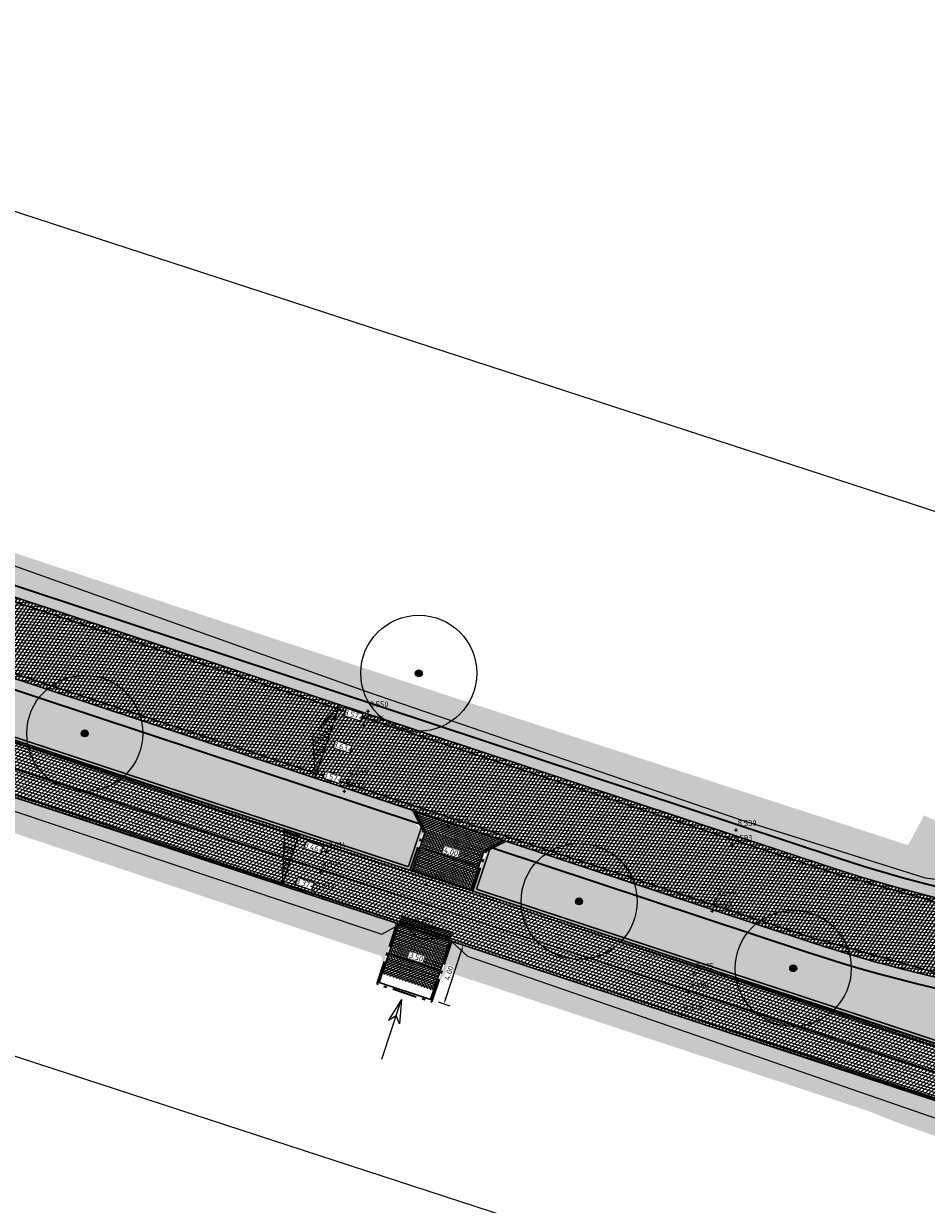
# Model space of a CAD drawing. Header units: metres. Extents: x 157685 to 160831, y 403691 to 406312.
# Tile 37 of 134: x 159089 to 159147, y 404316 to 404393. Entities that reach past the tile are written whole.
import ezdxf

# ---------------------------------------------------------------- set-up
doc = ezdxf.new("R2010")
doc.units = ezdxf.units.M
doc.header["$PDMODE"] = 35
for name, pattern in [('VH-OPSLUITBAND_120X250', [26, 16, -4, 2, -4]), ('VW-1-3_STREEP', [4, 1, -3]), ('VW-30-270_STREEP', [3, 0.3, -2.7])]:
    doc.linetypes.add(name, pattern=pattern)
doc.layers.get('Defpoints').update_dxf_attribs({"color": 171})
for name, color, linetype, lineweight in [('B-WE-GR-BOOM-S (ingemeten)', 90, 'Continuous', 25), ('B-WE-OG-HOOGTEPUNT-S', 7, 'Continuous', 25), ('B-WE-OG-HOOGTEPUNT-T18', 10, 'Continuous', 18), ('B-WE-OG-TOPOGRAFIE_INRIT-G', 10, 'Continuous', 18), ('N-WE-GR-DOORWORTELBARE RUIMTE-G', 80, 'Continuous', 35), ('N-WE-GR-GRAS-A', 62, 'Continuous', 18), ('N-WE-GW-HOOGTE_AFWERKHOOGTE-T25', 7, 'Continuous', 25), ('N-WE-VH-GESLOTENVERHARDING_ASFALT-A-200', 253, 'Continuous', 18), ('N-WE-VH-HALFVERHARDING_GESTABILISEERD GRAS-A-200', 190, 'Continuous', 18), ('N-WE-VH-HALFVERHARDING_GRASBETONSTEEN-G', 7, 'Continuous', 35), ('N-WE-VH-KANTOPSLUITING_OPSLUITBAND_120X250-G', 4, 'VH-OPSLUITBAND_120X250', 35), ('N-WE-VH-KANTVERHARDING-G', 7, 'Continuous', 30), ('N-WE-VH-M', 7, 'Continuous', 18), ('N-WE-VH-OPENVERHARDING_BETONSTRAATSTEEN-A-200', 252, 'Continuous', 18), ('N-WE-VH-VERHARDING_ASFALT-A', 252, 'Continuous', 18), ('N-WE-VW-MARKERING_LANGS_STREEP_13_010-G', 7, 'VW-1-3_STREEP', 13), ('N-WE-VW-MARKERING_LANGS_STREEP_30270_010-G', 7, 'VW-30-270_STREEP', 13), ('N-WE-VW-MARKERING_LANGS_STREEP_DOORGETROKKEN_010-G', 7, 'Continuous', 13)]:
    doc.layers.add(name, color=color, linetype=linetype, lineweight=lineweight)
doc.layers.add('Iv-a-afwateringsprofiel', color=5, linetype='Continuous')
doc.styles.add('NLCS-ISO', font='NLCS-ISO.TTF')
doc.styles.add('NLCS-ISO-M200-T18', font='NLCS-ISO.TTF', dxfattribs={"height": 0.36})
doc.dimstyles.new('NLCS-M200-T18-PIJL_L2_H2', dxfattribs={"dimscale": 0.2, "dimtxt": 0.36, "dimasz": 1.8, "dimexe": 2, "dimexo": 2, "dimgap": 0.7, "dimtad": 1, "dimzin": 0, "dimdsep": 46, "dimtxsty": 'NLCS-ISO-M200-T18', "dimcen": 0, "dimdle": 2, "dimclrd": 256, "dimclre": 256, "dimclrt": 256, "dimazin": 0, "dimtfac": 1, "dimtofl": 0, "dimtmove": 0, "dimatfit": 3, "dimfxl": 2, "dimfxlon": 1, "dimtfill": 1, "dimtfillclr": 256, "dimtolj": 1, "dimtzin": 0, "dimlwd": -1, "dimlwe": -1, "dimarcsym": 0})
pattern_1 = [(0, (0, 0), (1, 1), [0.12, -0.8]), (45, (0.4, 0.2), (-0.1131370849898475, 1.866761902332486), [0.12, -0.8]), (29.99999999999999, (0.08, 0.12), (0.2274613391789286, 1.286025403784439), [0.12, -0.8]), (15, (0.32, 0.48), (0.3856270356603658, 0.7244941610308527), [0.12, -0.8]), (135, (0.16, 2), (-0.02828427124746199, -0.6505382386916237), [0.12, -0.8]), (150, (1.2, 0.4), (0.2156921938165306, -0.5864101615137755), [0.12, -0.8]), (165, (0.24, 0.04), (0.1434520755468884, -0.7010146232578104), [0.12, -0.8]), (85, (0.4, 0.4), (-0.872677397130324, 1.040016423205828), [0.12, -0.8]), (99.99999999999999, (0, 0), (-1.112117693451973, 0.7787131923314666), [0.12, -0.7999999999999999])]
pattern_2 = [(0, (0, 0), (0.1875, 0.1875), [0.1875, -0.1875]), (90, (0.09375, 0.09375), (-0.1875, 0.1875), [0.1875, -0.1875])]

# ---------------------------------------------------------------- blocks, each defined once
blk = doc.blocks.new('inrit')
at = {"linetype": 'Continuous'}
for p, q in [((0, 0), (4.063885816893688, -4.547473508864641e-13)), ((4.063885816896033, 8.682832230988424e-11), (2.532355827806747, 0.380481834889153)), ((2.532355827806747, 0.380481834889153), (2.971105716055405, 6.652101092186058e-11)), ((4.063885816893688, -4.547473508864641e-13), (2.532355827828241, -0.3804818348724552)), ((2.532355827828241, -0.3804818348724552), (2.971105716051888, -6.438938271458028e-11))]:
    blk.add_line(p, q, dxfattribs=at)
blk = doc.blocks.new('*D757')
at = {"layer": 'Defpoints', "color": 0, "transparency": 16777216}
for p in [(159114.1243086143, 404339.5478071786), (159117.9184012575, 404338.2809415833), (159117.9213417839, 404338.2898170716)]:
    blk.add_point(p, dxfattribs=at)
at = {"layer": 'N-WE-VH-M', "transparency": 16777216}
for p, q in [((159114.1213680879, 404339.5389316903), (159113.9955690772, 404339.1592283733)), ((159114.4631010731, 404339.4257125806), (159117.5766682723, 404338.3941606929)), ((159117.9184012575, 404338.2809415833), (159117.7926022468, 404337.9012382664))]:
    blk.add_line(p, q, dxfattribs=at)
for points in [[(159114.4819709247, 404339.4826680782), (159114.4442312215, 404339.3687570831), (159114.1213680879, 404339.5389316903)], [(159117.5955381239, 404338.4511161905), (159117.5577984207, 404338.3372051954), (159117.9184012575, 404338.2809415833)]]:
    blk.add_solid(points, dxfattribs=at)
at = {"layer": 'N-WE-VH-M', "transparency": 16777216, "insert": (159116.1205238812, 404339.2136992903), "char_height": 0.36, "attachment_point": 5, "rotation": 341.6695173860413, "style": 'NLCS-ISO-M200-T18', "bg_fill": 3, "box_fill_scale": 1.1, "bg_fill_color": 256, "bg_fill_true_color": 13158600, "bg_fill_transparency": 0}
blk.add_mtext('\\A1;4.00', dxfattribs=at)
blk = doc.blocks.new('*D758')
at = {"layer": 'Defpoints', "color": 0, "transparency": 16777216}
for p in [(159112.1038358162, 404332.6544284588), (159115.4262398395, 404331.5536871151), (159115.4262398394, 404331.5536871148)]:
    blk.add_point(p, dxfattribs=at)
at = {"layer": 'N-WE-VH-M', "transparency": 16777216}
for p, q in [((159112.1038358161, 404332.6544284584), (159111.9780368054, 404332.2747251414)), ((159112.4455688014, 404332.5412093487), (159115.0845068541, 404331.6669062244)), ((159115.4262398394, 404331.5536871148), (159115.3004408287, 404331.1739837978))]:
    blk.add_line(p, q, dxfattribs=at)
for points in [[(159112.464438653, 404332.5981648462), (159112.4266989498, 404332.4842538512), (159112.1038358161, 404332.6544284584)], [(159115.1033767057, 404331.723861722), (159115.0656370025, 404331.6099507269), (159115.4262398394, 404331.5536871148)]]:
    blk.add_solid(points, dxfattribs=at)
at = {"layer": 'N-WE-VH-M', "transparency": 16777216, "insert": (159113.8656770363, 404332.4078204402), "char_height": 0.36, "attachment_point": 5, "rotation": 341.6695173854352, "style": 'NLCS-ISO-M200-T18', "bg_fill": 3, "box_fill_scale": 1.1, "bg_fill_color": 256, "bg_fill_true_color": 13158600, "bg_fill_transparency": 0}
blk.add_mtext('\\A1;3.50', dxfattribs=at)
blk = doc.blocks.new('*D759')
at = {"layer": 'Defpoints', "color": 0, "transparency": 16777216}
for p in [(159116.0538949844, 404333.4587906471), (159116.9105797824, 404333.1765473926), (159114.8022358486, 404329.6596658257)]:
    blk.add_point(p, dxfattribs=at)
at = {"layer": 'N-WE-VH-M', "transparency": 16777216}
for p, q in [((159116.5306673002, 404333.3017133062), (159117.2904922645, 404333.051381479)), ((159115.7715699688, 404329.7193438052), (159116.7979304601, 404332.8346261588)), ((159115.2790081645, 404329.5025884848), (159116.0388331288, 404329.2522566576))]:
    blk.add_line(p, q, dxfattribs=at)
for points in [[(159116.7409435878, 404332.8534010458), (159116.8549173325, 404332.8158512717), (159116.9105797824, 404333.1765473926)], [(159115.7145830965, 404329.7381186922), (159115.8285568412, 404329.7005689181), (159115.6589206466, 404329.3774225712)]]:
    blk.add_solid(points, dxfattribs=at)
at = {"layer": 'N-WE-VH-M', "transparency": 16777216, "insert": (159115.9808202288, 404331.3771177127), "char_height": 0.36, "attachment_point": 5, "rotation": 71.76502299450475, "style": 'NLCS-ISO-M200-T18', "bg_fill": 3, "box_fill_scale": 1.1, "bg_fill_color": 256, "bg_fill_true_color": 13158600, "bg_fill_transparency": 0}
blk.add_mtext('\\A1;4.00', dxfattribs=at)
blk = doc.blocks.new('SGR-BOOM_01')
at = {"ltscale": 0.1}
h = blk.add_hatch(color=256, dxfattribs=at)
edge = h.paths.add_edge_path()
edge.add_arc((7.366995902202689e-12, -5.115907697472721e-12), 0.15, 0, 360)
for centre, radius in [((0, 0), 2.5), ((7.366995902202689e-12, -5.115907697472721e-12), 0.04499999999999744)]:
    blk.add_circle(centre, radius)
blk.add_circle((7.366995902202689e-12, -5.115907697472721e-12), 0.15, dxfattribs=at)
blk = doc.blocks.new('SOG-HOOGTEPUNT-SO')
for p, q in [((-0.5, 0), (0.5, 0)), ((0, 0.5), (0, -0.5))]:
    blk.add_line(p, q)
blk = doc.blocks.new('*U873')
h = blk.add_hatch()
h.set_pattern_fill('AMO-BODEM_LEEM', color=256, scale=0.1, angle=135, pattern_type=2)
h.set_pattern_definition([(270, (0.4999999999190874, -1.52950818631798), (0.25, -5.551115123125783e-17), [])])
h.paths.add_polyline_path([(3.499999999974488, 0), (3.499999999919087, 1), (0, 0)])
blk.add_lwpolyline([(3.499999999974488, 0), (3.499999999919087, 1), (0, 0)], close=True)
blk = doc.blocks.new('*U874')
h = blk.add_hatch()
h.set_pattern_fill('AMO-BODEM_LEEM', color=256, scale=0.1, angle=135, pattern_type=2)
h.set_pattern_definition([(270, (-0.4999999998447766, -0.5295081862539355), (0.25, -5.551115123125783e-17), [])])
h.paths.add_polyline_path([(2.500000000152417, 0), (2.500000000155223, 1.000000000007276), (0, 0)])
h = blk.add_hatch()
h.set_pattern_fill('AMO-BODEM_LEEM', color=256, scale=0.1, angle=135, pattern_type=2)
h.set_pattern_definition([(270, (-1.499999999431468, -0.5295081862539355), (0.25, -5.551115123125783e-17), [])])
h.paths.add_polyline_path([(2.500000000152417, 0), (2.500000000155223, 1.000000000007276), (5.000000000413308, 0)])
for points in [[(2.500000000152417, 0), (2.500000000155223, 1.000000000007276), (0, 0)], [(2.500000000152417, 0), (2.500000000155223, 1.000000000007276), (5.000000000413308, 0)]]:
    blk.add_lwpolyline(points, close=True)

msp = doc.modelspace()

# ---------------------------------------------------------------- hatches: boundary and pattern name
at = {"layer": 'N-WE-GR-GRAS-A'}
h = msp.add_hatch(dxfattribs=at)
h.set_pattern_fill('AGR-GRAS_01-SO', color=256, scale=0.04, pattern_type=2)
h.set_pattern_definition(pattern_1)
edge = h.paths.add_edge_path()
edge.add_line((159486.0976987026, 404559.6040639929), (159489.2879344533, 404563.5953185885))
edge.add_line((159489.2879344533, 404563.5953185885), (159488.9579796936, 404566.7480068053))
edge.add_line((159488.9579796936, 404566.7480068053), (159488.4316255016, 404567.1687251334))
edge.add_line((159488.4316255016, 404567.1687251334), (159486.506, 404565.401))
edge.add_line((159486.506, 404565.401), (159484.934, 404563.096))
edge.add_line((159484.934, 404563.096), (159477.0752872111, 404553.2238677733))
edge.add_line((159477.0752872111, 404553.2238677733), (159455.8254069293, 404526.9358052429))
edge.add_line((159455.8254069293, 404526.9358052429), (159443.0590710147, 404512.0078888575))
edge.add_line((159443.0590710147, 404512.0078888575), (159433.7619803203, 404501.2826950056))
edge.add_line((159433.7619803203, 404501.2826950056), (159415.769490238, 404480.9739000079))
edge.add_line((159415.769490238, 404480.9739000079), (159403.496098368, 404467.6952198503))
edge.add_line((159403.496098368, 404467.6952198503), (159387.0426817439, 404450.2758926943))
edge.add_line((159387.0426817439, 404450.2758926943), (159373.7839626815, 404436.1209388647))
edge.add_line((159373.7839626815, 404436.1209388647), (159366.0961455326, 404428.1314440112))
edge.add_line((159366.0961455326, 404428.1314440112), (159359.25, 404421.795))
edge.add_line((159359.25, 404421.795), (159355.8008949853, 404419.1669526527))
edge.add_line((159355.8008949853, 404419.1669526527), (159352.68, 404417.098))
edge.add_line((159352.68, 404417.098), (159350.868, 404416.587))
edge.add_line((159350.868, 404416.587), (159349.917, 404416.656))
edge.add_line((159349.917, 404416.656), (159349.766, 404416.8245))
edge.add_line((159349.766, 404416.8245), (159349.405, 404417.398))
edge.add_line((159349.405, 404417.398), (159349.351, 404417.881))
edge.add_line((159349.351, 404417.881), (159343.21, 404414.61))
edge.add_line((159343.21, 404414.61), (159337.3, 404408.5))
edge.add_line((159337.3, 404408.5), (159326.4217340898, 404403.2471475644))
edge.add_line((159326.4217340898, 404403.2471475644), (159327.0184105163, 404402.0111895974))
edge.add_line((159327.0184105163, 404402.0111895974), (159324.4451240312, 404400.736043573))
edge.add_line((159324.4451240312, 404400.736043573), (159308.778, 404392.9815))
edge.add_line((159308.778, 404392.9815), (159290.525443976, 404383.9472802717))
edge.add_line((159290.525443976, 404383.9472802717), (159289.307, 404386.409))
edge.add_line((159289.307, 404386.409), (159284.765, 404383.811))
edge.add_line((159284.765, 404383.811), (159284.817, 404383.72))
edge.add_line((159284.817, 404383.72), (159285.9187846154, 404381.7928769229))
edge.add_line((159285.9187846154, 404381.7928769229), (159276.665, 404376.505))
edge.add_line((159276.665, 404376.505), (159275.513, 404378.52))
edge.add_line((159275.513, 404378.52), (159271.19, 404376.593))
edge.add_line((159271.19, 404376.593), (159272.941, 404374.175))
edge.add_line((159272.941, 404374.175), (159260.5997271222, 404367.2220883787))
edge.add_line((159260.5997271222, 404367.2220883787), (159251.1625291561, 404362.4409326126))
edge.add_line((159251.1625291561, 404362.4409326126), (159239.7911829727, 404356.9159978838))
edge.add_line((159239.7911829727, 404356.9159978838), (159232.3698555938, 404353.3396434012))
edge.add_line((159232.3698555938, 404353.3396434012), (159227.509698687, 404351.5886457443))
edge.add_line((159227.509698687, 404351.5886457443), (159220.223457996, 404348.9635884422))
edge.add_line((159220.223457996, 404348.9635884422), (159211.6693482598, 404345.8817484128))
edge.add_line((159211.6693482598, 404345.8817484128), (159209.3216520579, 404345.161543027))
edge.add_line((159209.3216520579, 404345.161543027), (159195.7787390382, 404341.2122880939))
edge.add_line((159195.7787390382, 404341.2122880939), (159186.7421899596, 404338.5771359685))
edge.add_line((159186.7421899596, 404338.5771359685), (159182.246, 404337.266))
edge.add_line((159182.246, 404337.266), (159176.4847919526, 404336.5116529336))
edge.add_line((159176.4847919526, 404336.5116529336), (159172.885968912, 404336.2487860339))
edge.add_line((159172.885968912, 404336.2487860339), (159167.72128602, 404336.1477853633))
edge.add_line((159167.72128602, 404336.1477853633), (159163.337809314, 404336.316808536))
edge.add_line((159163.337809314, 404336.316808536), (159160.8929747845, 404336.5131392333))
edge.add_line((159160.8929747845, 404336.5131392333), (159157.8820081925, 404336.8562838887))
edge.add_line((159157.8820081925, 404336.8562838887), (159154.55592463, 404337.3670281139))
edge.add_line((159154.55592463, 404337.3670281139), (159150.716, 404338.132))
edge.add_line((159150.716, 404338.132), (159150.967, 404339.634))
edge.add_line((159150.967, 404339.634), (159146.675, 404341.561))
edge.add_line((159146.675, 404341.561), (159145.643, 404339.641))
edge.add_line((159145.643, 404339.641), (159135.0451162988, 404343.0806025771))
edge.add_line((159135.0451162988, 404343.0806025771), (159121.0189521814, 404347.6328727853))
edge.add_line((159121.0189521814, 404347.6328727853), (159104.6198743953, 404353.0088633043))
edge.add_line((159104.6198743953, 404353.0088633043), (159078.836026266, 404361.5388528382))
edge.add_line((159078.836026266, 404361.5388528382), (159065.386, 404366.027))
edge.add_line((159065.386, 404366.027), (159066.2831298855, 404368.1900888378))
edge.add_line((159066.2831298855, 404368.1900888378), (159061.0873276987, 404370.0665498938))
edge.add_line((159061.0873276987, 404370.0665498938), (159060.435, 404368.22))
edge.add_line((159060.435, 404368.22), (159052.8473989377, 404370.6478335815))
edge.add_line((159052.8473989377, 404370.6478335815), (159037.53, 404375.549))
edge.add_line((159037.53, 404375.549), (159036.7704979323, 404377.299659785))
edge.add_line((159036.7704979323, 404377.299659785), (159035.8942451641, 404374.6548370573))
edge.add_line((159035.8942451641, 404374.6548370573), (159036.4970810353, 404373.4546410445))
edge.add_line((159036.4970810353, 404373.4546410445), (159141.1647930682, 404338.77731789))
edge.add_arc((159168.4631783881, 404421.1729376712), 86.80000000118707, 251.6695173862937, 286.9570299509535)
edge.add_line((159193.7787823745, 404338.1466755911), (159205.379032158, 404341.6837170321))
edge.add_arc((159133.3987203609, 404577.753780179), 246.8000000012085, 286.9570299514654, 297.1231289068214)
edge.add_line((159245.9158836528, 404358.0946625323), (159333.6997134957, 404403.0606426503))
edge.add_arc((159259.9344095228, 404547.0673089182), 161.7999999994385, 297.1231289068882, 316.7431859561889)
edge.add_line((159377.7716470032, 404436.1906862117), (159378.8752580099, 404437.3635797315))
edge.add_line((159378.8752580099, 404437.3635797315), (159378.9480869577, 404437.2950527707))
edge.add_line((159378.9480869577, 404437.2950527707), (159393.8634797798, 404453.1468044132))
edge.add_arc((158121.6145912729, 405650.2442840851), 1746.900000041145, 316.7431859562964, 319.8907262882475)
edge.add_line((159457.6736446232, 404524.8084502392), (159457.5971629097, 404524.8728749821))
edge.add_arc((158121.6145911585, 405650.244284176), 1746.80000018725, 319.8907262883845, 321.3644282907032)
h = msp.add_hatch(dxfattribs=at)
h.set_pattern_fill('AGR-GRAS_01-SO', color=256, scale=0.04, pattern_type=2)
h.set_pattern_definition(pattern_1)
h.paths.add_polyline_path([(159113.5406151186, 404341.1873422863), (159057.5844279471, 404359.7261136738), (159056.9537869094, 404358.9345792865), (159056.260907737, 404356.8432391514), (159113.4821550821, 404337.9911349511), (159114.1434509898, 404339.9871462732), (159114.3063673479, 404340.6080313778)])
h = msp.add_hatch(dxfattribs=at)
h.set_pattern_fill('AGR-GRAS_01-SO', color=256, scale=0.04, pattern_type=2)
h.set_pattern_definition(pattern_1)
h.paths.add_polyline_path([(159111.7363172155, 404331.9266959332), (159112.6188578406, 404334.5904975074), (159055.0461909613, 404353.5583803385), (159054.4330822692, 404351.7078140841), (159054.5023372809, 404351.6191237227), (159057.325732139, 404350.67219566), (159068.9403379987, 404346.7768155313), (159082.3637812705, 404342.2747760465), (159101.1383295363, 404335.9780490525), (159111.607, 404332.467)])
h = msp.add_hatch(dxfattribs=at)
h.set_pattern_fill('AGR-GRAS_01-SO', color=256, scale=0.04, pattern_type=2)
h.set_pattern_definition(pattern_1)
edge = h.paths.add_edge_path()
edge.add_arc((159168.4631783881, 404421.172937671), 93.20000000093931, 251.6695173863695, 274.9419572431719)
edge.add_line((159176.4920336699, 404328.3194106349), (159177.4842059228, 404328.0925381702))
edge.add_line((159177.4842059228, 404328.0925381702), (159177.6073854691, 404327.4387044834))
edge.add_line((159177.6073854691, 404327.4387044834), (159177.985208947, 404324.5573084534))
edge.add_arc((159166.7498879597, 404379.9289398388), 56.49999999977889, 251.7650229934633, 281.4700244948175, ccw=False)
edge.add_line((159149.0702026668, 404326.2663017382), (159117.5092329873, 404336.6643744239))
edge.add_line((159117.5092329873, 404336.6643744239), (159118.1683061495, 404338.6536767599))
edge.add_line((159118.1683061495, 404338.6536767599), (159118.6097558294, 404339.3501838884))
edge.add_line((159118.6097558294, 404339.3501838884), (159119.1404115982, 404339.3320810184))
edge.add_line((159119.1404115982, 404339.3320810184), (159139.1520088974, 404332.7020648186))
h = msp.add_hatch(dxfattribs=at)
h.set_pattern_fill('AGR-GRAS_01-SO', color=256, scale=0.04, pattern_type=2)
h.set_pattern_definition(pattern_1)
edge = h.paths.add_edge_path()
edge.add_line((159116.1710444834, 404333.4201945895), (159115.3123243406, 404330.8282911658))
edge.add_line((159115.3123243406, 404330.8282911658), (159115.871, 404331.442))
edge.add_line((159115.871, 404331.442), (159131.9410017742, 404326.1288844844))
edge.add_line((159131.9410017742, 404326.1288844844), (159143.0530000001, 404322.455))
edge.add_line((159143.0530000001, 404322.455), (159145.3699170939, 404321.54740499))
edge.add_line((159145.3699170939, 404321.54740499), (159147.4382962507, 404320.8230825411))
edge.add_line((159147.4382962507, 404320.8230825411), (159150.1110115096, 404320.0023643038))
edge.add_line((159150.1110115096, 404320.0023643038), (159152.6150377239, 404319.34714764))
edge.add_line((159152.6150377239, 404319.34714764), (159155.172009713, 404318.7879266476))
edge.add_line((159155.172009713, 404318.7879266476), (159158.1948957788, 404318.2660355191))
edge.add_line((159158.1948957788, 404318.2660355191), (159160.8330108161, 404317.9311075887))
edge.add_line((159160.8330108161, 404317.9311075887), (159163.404, 404317.711))
edge.add_line((159163.404, 404317.711), (159165.8413962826, 404317.5985817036))
edge.add_line((159165.8413962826, 404317.5985817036), (159170.0524341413, 404317.6227329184))
edge.add_line((159170.0524341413, 404317.6227329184), (159174.1202506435, 404317.9095025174))
edge.add_line((159174.1202506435, 404317.9095025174), (159177.4609369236, 404318.3409984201))
edge.add_line((159177.4609369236, 404318.3409984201), (159180.523, 404318.895))
edge.add_line((159180.523, 404318.895), (159183.2808163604, 404319.1364369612))
edge.add_line((159183.2808163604, 404319.1364369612), (159181.3065497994, 404321.7215211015))
edge.add_arc((159166.7498879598, 404379.9289398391), 60.00000000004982, 251.7650229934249, 284.040696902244, ccw=False)
edge.add_line((159147.975000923, 404322.9420675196), (159116.1710444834, 404333.4201945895))
at = {"layer": 'N-WE-VH-GESLOTENVERHARDING_ASFALT-A-200', "true_color": 0xcf7363}
h = msp.add_hatch(dxfattribs=at)
h.set_pattern_fill('AVH-ASFALT-SO', color=23, scale=0.2, angle=90, pattern_type=2)
h.set_pattern_definition([(162.0033148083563, (158890.0418720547, 404357.8260220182), (-0.0617923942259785, -0.1902148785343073), []), (222.0033148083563, (158890.0418720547, 404357.8260220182), (0.1338347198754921, -0.1486212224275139), [])])
edge = h.paths.add_edge_path()
edge.add_line((159253.1060315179, 404346.7421801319), (159251.5295873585, 404349.8670519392))
edge.add_line((159251.5295873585, 404349.8670519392), (159247.4561724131, 404347.8120840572))
edge.add_arc((159181.4707240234, 404478.610289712), 146.5000000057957, 287.0872649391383, 296.7701601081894, ccw=False)
edge.add_line((159224.5165077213, 404338.5770418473), (159183.3511629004, 404325.9229432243))
edge.add_arc((159166.7498879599, 404379.9289398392), 56.50000000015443, 251.76502299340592, 287.08726493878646, ccw=False)
edge.add_line((159149.0702026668, 404326.2663017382), (159006.9274350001, 404373.096638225))
edge.add_arc((158977.6699027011, 404284.2920955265), 93.50000000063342, 71.76502299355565, 102.0033148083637)
edge.add_line((158958.224868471, 404375.7477713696), (158896.1344402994, 404362.5462889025))
edge.add_line((158896.1344402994, 404362.5462889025), (158896.0895711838, 404358.9585128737))
edge.add_line((158896.0895711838, 404358.9585128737), (158958.9527574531, 404372.3242968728))
edge.add_arc((158977.6699027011, 404284.2920955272), 89.99999999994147, 71.76502299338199, 102.00331480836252, ccw=False)
edge.add_line((159005.8322332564, 404369.7724040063), (159147.975000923, 404322.9420675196))
edge.add_arc((159166.7498879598, 404379.9289398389), 59.99999999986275, 251.7650229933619, 287.0872649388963)
edge.add_line((159184.3795604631, 404322.5774390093), (159225.5449052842, 404335.2315376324))
edge.add_arc((159181.470724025, 404478.6102897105), 150.0000000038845, 287.0872649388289, 291.9126172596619)
edge.add_arc((159238.5691145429, 404336.6639132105), 3.000000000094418, 26.937080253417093, 111.9126172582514, ccw=False)
edge.add_line((159241.2436281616, 404338.0229484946), (159241.6854861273, 404337.1533940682))
edge.add_line((159241.6854861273, 404337.1533940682), (159243.4758799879, 404338.0448847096))
edge.add_line((159243.4758799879, 404338.0448847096), (159243.2497899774, 404338.4898185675))
edge.add_arc((159245.9243035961, 404339.8488538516), 2.999999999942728, 114.9144922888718, 206.9370802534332, ccw=False)
edge.add_arc((159181.4707239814, 404478.6102897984), 150.0000001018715, 294.9144922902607, 296.7701601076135)
edge.add_line((159249.0326165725, 404344.6872122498), (159253.1060315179, 404346.7421801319))
edge = h.paths.add_edge_path()
edge.add_line((159369.5069096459, 404414.1288596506), (159372.0303652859, 404411.7035407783))
edge.add_line((159372.0303652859, 404411.7035407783), (159405.9060386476, 404446.9499407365))
edge.add_arc((158612.8199803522, 405209.1930149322), 1100.000000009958, 316.1360561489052, 320.3070477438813)
edge.add_line((159459.2459142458, 404506.652526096), (159509.1245346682, 404566.7466538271))
edge.add_arc((159085.911567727, 404918.0168982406), 549.9999999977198, 320.3070477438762, 331.3138853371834)
edge.add_line((159568.4059524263, 404654.0108969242), (159565.0310872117, 404655.1352974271))
edge.add_arc((159085.9115677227, 404918.0168982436), 546.5000000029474, 320.3070477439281, 331.24746020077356, ccw=False)
edge.add_line((159506.4313612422, 404568.982009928), (159456.5527408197, 404508.8878821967))
edge.add_arc((158612.8199803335, 405209.1930149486), 1096.500000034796, 316.1360561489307, 320.3070477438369, ccw=False)
edge.add_line((159403.3825830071, 404449.3752596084), (159369.5069096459, 404414.1288596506))
at = {"layer": 'N-WE-VH-HALFVERHARDING_GESTABILISEERD GRAS-A-200'}
h = msp.add_hatch(dxfattribs=at)
h.set_pattern_fill('AVH-GRAS_GESTABILISEERD-SO', color=256, scale=0.2, pattern_type=2)
h.set_pattern_definition(pattern_2)
edge = h.paths.add_edge_path()
edge.add_line((159083.996988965, 404357.7175085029), (159083.7742731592, 404357.0538783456))
edge.add_line((159083.7742731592, 404357.0538783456), (159140.9446447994, 404338.1128370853))
edge.add_arc((159168.463178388, 404421.1729376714), 87.50000000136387, 251.6695173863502, 284.1570980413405)
edge.add_line((159189.8640522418, 404336.3304212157), (159189.8997240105, 404337.0616155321))
edge.add_arc((159168.463178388, 404421.1729376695), 86.79999999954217, 251.66951738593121, 284.2979777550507, ccw=False)
edge.add_line((159141.1647930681, 404338.77731789), (159083.996988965, 404357.7175085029))
h = msp.add_hatch(dxfattribs=at)
h.set_pattern_fill('AVH-GRAS_GESTABILISEERD-SO', color=256, scale=0.2, pattern_type=2)
h.set_pattern_definition(pattern_2)
h.paths.add_polyline_path([(159114.110170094, 404340.9986437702), (159113.665837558, 404341.8832728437), (159082.1804054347, 404352.3146702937), (159081.9233540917, 404351.6624157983)])
edge = h.paths.add_edge_path()
edge.add_line((159177.124839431, 404328.3763018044), (159176.3252636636, 404329.0076643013))
edge.add_arc((159168.4631783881, 404421.1729376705), 92.50000000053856, 251.6695173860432, 274.87576705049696, ccw=False)
edge.add_line((159139.3721571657, 404333.3665456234), (159119.6835762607, 404339.889543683))
edge.add_line((159119.6835762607, 404339.889543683), (159118.7989471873, 404339.4452111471))
edge.add_line((159118.7989471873, 404339.4452111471), (159139.1520088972, 404332.7020648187))
edge.add_arc((159168.4631783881, 404421.17293767), 93.1999999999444, 251.6695173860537, 275.3325516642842)
at = {"layer": 'N-WE-VH-OPENVERHARDING_BETONSTRAATSTEEN-A-200'}
h = msp.add_hatch(dxfattribs=at)
h.set_pattern_fill('AVH-BSS_KEIFORMAAT_HALFST-SO', color=256, scale=0.1, angle=90, pattern_type=2)
h.set_pattern_definition([(71.66951738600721, (159005.5824662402, 404383.5915763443), (-0.06664988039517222, 0.1326943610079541), [0.105, -0.105]), (161.6695173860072, (159005.5824662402, 404383.5915763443), (-0.03302224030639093, -0.09967212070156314), [])])
h.paths.add_polyline_path([(159118.2587259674, 404339.3081549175), (159119.5224817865, 404339.9429156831), (159113.8269320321, 404341.8299008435), (159114.4616927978, 404340.5661450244), (159113.5961289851, 404337.9535851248), (159117.3962089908, 404336.7016112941)])
h.paths.add_polyline_path([(159114.9893604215, 404330.2297393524), (159116.2457690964, 404334.0272993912), (159112.9215302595, 404335.1225026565), (159111.6651215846, 404331.3249426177)])
at = {"layer": 'N-WE-VH-VERHARDING_ASFALT-A'}
h = msp.add_hatch(dxfattribs=at)
h.set_pattern_fill('AVH-ASFALT', color=256, scale=0.2, angle=90, pattern_type=2)
h.set_pattern_definition([(355.6069263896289, (158844.5507043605, 404349.5946988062), (0.01531969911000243, 0.199412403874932), []), (55.60692638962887, (158844.5507043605, 404349.5946988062), (-0.1650363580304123, 0.112973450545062), [])])
h.paths.add_polyline_path([(159005.393767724, 404383.022021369, 0.08918120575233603), (158976.4902088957, 404387.1551837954, 0.04343754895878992), (158962.290338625, 404385.4043968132), (158896.2446901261, 404371.3619671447), (158896.1805913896, 404366.2365728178), (158963.3301800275, 404380.5137189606, -0.1331344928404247), (159003.8212800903, 404378.275729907), (159139.3721571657, 404333.3665456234, 0.1551991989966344), (159195.4412125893, 404332.6944901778), (159200.5848081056, 404334.2628280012), (159207.0414623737, 404336.231531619, 0.04438709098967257), (159248.5145377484, 404353.0214981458), (159313.3724200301, 404386.2439976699), (159311.9556014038, 404391.136048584), (159246.235016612, 404357.4716423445, -0.04438709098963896), (159205.5831902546, 404341.0141504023), (159199.1265359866, 404339.0454467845), (159193.9829404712, 404337.4771089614, -0.1551991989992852), (159140.9446447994, 404338.1128370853)])

# ---------------------------------------------------------------- linework, layer by layer
at = {"layer": 'Defpoints'}
msp.add_lwpolyline([(158997.1474595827, 404355.6241182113), (159181.5570335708, 404295.4462449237), (159197.6622863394, 404344.8001304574), (159013.2527123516, 404404.9780037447)], close=True, dxfattribs=at)
for points in [[(159160.2406279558, 404335.6421440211), (159146.7783793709, 404337.5082608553), (159134.7956743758, 404341.2714477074), (159110.6767430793, 404349.5577732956), (159070.6666882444, 404363.8402614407), (159058.1929679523, 404367.515121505), (159037.2618779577, 404374.838793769), (159037.4076722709, 404377.5890633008), (159037.1318732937, 404377.9439461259), (159032.8426368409, 404379.4976160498)], [(159012.9096265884, 404366.7021114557), (159048.0553635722, 404354.8709012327), (159050.6387085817, 404352.9137991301), (159049.5039289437, 404351.6953126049), (159049.7527695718, 404350.31122836), (159049.4117209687, 404349.3093499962), (159051.0918260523, 404348.9102401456), (159053.2017011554, 404348.0273257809), (159053.5328751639, 404349.0365981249), (159054.3581665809, 404349.3779219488), (159054.455, 404351.635), (159055.663747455, 404352.5093161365), (159076.7533813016, 404345.557097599), (159111.6354873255, 404333.8840062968), (159112.9370000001, 404334.5919999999), (159114.0651349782, 404333.5985974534), (159115.931, 404333.613), (159117.1791834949, 404332.4662604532), (159149.3581765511, 404321.3225399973)]]:
    msp.add_lwpolyline(points, dxfattribs=at)
at = {"layer": 'N-WE-GR-DOORWORTELBARE RUIMTE-G', "const_width": 0.1}
for points in [[(159113.3550981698, 404338.243569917), (159056.5137638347, 404356.9705080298)], [(159113.3550981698, 404338.243569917), (159114.2051973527, 404340.8094524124)], [(159118.6097558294, 404339.3501838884), (159117.762089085, 404336.7916433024)]]:
    msp.add_lwpolyline(points, dxfattribs=at)
msp.add_lwpolyline([(159177.7626184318, 404324.7165339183, -0.1295011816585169), (159149.1327856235, 404326.4562579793), (159117.762089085, 404336.7916433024)], format="xyb", dxfattribs=at)
at = {"layer": 'N-WE-VH-HALFVERHARDING_GRASBETONSTEEN-G'}
for points in [[(159378.8752580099, 404437.3635797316), (159377.7716470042, 404436.1906862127, -0.08581840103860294), (159333.6997134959, 404403.0606426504), (159245.9158836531, 404358.0946625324, -0.04438709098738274), (159205.3790321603, 404341.6837170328), (159198.9223778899, 404339.7150134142), (159193.7787823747, 404338.1466755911, -0.1551991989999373), (159141.1647930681, 404338.77731789), (159036.5037728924, 404373.4524239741)], [(159177.124839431, 404328.3763018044, -0.1036179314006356), (159139.1520088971, 404332.7020648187), (159118.7989471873, 404339.4452111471)]]:
    msp.add_lwpolyline(points, format="xyb", dxfattribs=at)
msp.add_lwpolyline([(159114.110170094, 404340.9986437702), (159057.5844279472, 404359.7261136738)], dxfattribs=at)
at = {"layer": 'N-WE-VH-KANTOPSLUITING_OPSLUITBAND_120X250-G', "ltscale": 0.1, "flags": 128}
for points in [[(159113.4821550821, 404337.9911349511), (159114.3321495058, 404340.5567012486), (159113.665837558, 404341.8832728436)], [(159119.6835762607, 404339.889543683), (159118.3570046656, 404339.2232317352), (159117.5092329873, 404336.6643744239)], [(159112.6189207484, 404334.5906873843), (159111.3231262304, 404330.6795479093), (159114.8753128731, 404329.5092449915), (159116.1709815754, 404333.4200047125)]]:
    msp.add_lwpolyline(points, dxfattribs=at)
at = {"layer": 'N-WE-VH-KANTVERHARDING-G'}
for points in [[(158796.7406190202, 404332.2254250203), (158842.3897305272, 404354.1036002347, -0.05942676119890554), (158887.7955939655, 404369.5655454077), (158962.2903386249, 404385.4043968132, -0.04343754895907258), (158976.4902088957, 404387.1551837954, -0.08918120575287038), (159005.3937677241, 404383.0220213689), (159140.9446447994, 404338.1128370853, 0.1551991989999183), (159193.9829404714, 404337.4771089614), (159199.1265359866, 404339.0454467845), (159205.583190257, 404341.0141504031, 0.04438709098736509), (159246.2350166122, 404357.4716423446), (159334.0188464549, 404402.4376224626, 0.08581840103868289), (159378.2814496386, 404435.7109974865), (159382.0195001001, 404439.6837153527)], [(159200.5848081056, 404334.2628280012), (159195.4412125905, 404332.6944901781, -0.1551991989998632), (159139.3721571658, 404333.3665456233), (159003.8212800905, 404378.2757299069, 0.1331344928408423), (158963.3301800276, 404380.5137189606), (158888.8354353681, 404364.6748675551, 0.0594267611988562), (158844.5507043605, 404349.5946988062), (158701.0562068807, 404280.8223250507)], [(159149.0702026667, 404326.2663017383), (159006.9274350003, 404373.096638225, 0.1327104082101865), (158958.2248684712, 404375.7477713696), (158889.3451783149, 404361.1027761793, 0.06078308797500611), (158842.7243517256, 404345.0863497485), (158795.7583828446, 404322.2640273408)], [(159237.4495382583, 404339.4471754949, -0.02105768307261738), (159225.5449052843, 404335.2315376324), (159184.379560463, 404322.5774390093, -0.1553543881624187), (159147.9750009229, 404322.9420675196), (159005.8322332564, 404369.7724040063, 0.1327104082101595), (158958.952757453, 404372.3242968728), (158890.0730672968, 404357.6793016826, 0.06078308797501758), (158844.2540731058, 404341.9383420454), (158698.5932022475, 404271.1568924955, 0.2964777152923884), (158669.6324698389, 404223.0637479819), (158673.3487779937, 404115.1479061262)]]:
    msp.add_lwpolyline(points, format="xyb", dxfattribs=at)
for points in [[(159113.5961289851, 404337.9535851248), (159114.4616927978, 404340.5661450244), (159113.8269320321, 404341.8299008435)], [(159119.5224817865, 404339.9429156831), (159118.2587259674, 404339.3081549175), (159117.3952590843, 404336.7019242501)], [(159112.7328317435, 404334.5529476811), (159111.4748398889, 404330.7559092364), (159114.7990787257, 404329.6607059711), (159116.0570705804, 404333.4577444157)]]:
    msp.add_lwpolyline(points, dxfattribs=at)
at = {"layer": 'N-WE-VW-MARKERING_LANGS_STREEP_13_010-G', "const_width": 0.1, "flags": 128}
for points in [[(158799.755988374, 404333.3379209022), (158842.5193889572, 404353.833066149, -0.05942676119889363), (158887.8579844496, 404369.2721047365), (158962.3527291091, 404385.1109561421, -0.04343754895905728), (158976.500963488, 404386.8553766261, -0.08918120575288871), (159005.2994184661, 404382.7372438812), (159140.8502955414, 404337.8280595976, 0.1551991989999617), (159194.0704367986, 404337.1901518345), (159205.7540358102, 404340.7526233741, 0.04429900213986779), (159246.3717878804, 404357.2046336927), (159334.1556177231, 404402.1706138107, 0.08581840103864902), (159378.4999364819, 404435.5054166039), (159382.2379869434, 404439.47813447), (159394.5189403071, 404452.5300617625, 0.020166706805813), (159486.8788316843, 404558.9796993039), (159510.3262974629, 404588.3144610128, 0.04516852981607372), (159559.818063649, 404663.1929388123), (159604.7144226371, 404746.6068243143, -0.04078858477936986), (159689.1007017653, 404876.7382887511), (159704.5921946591, 404896.8300072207, -0.04762168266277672), (159743.8260585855, 404938.7759786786), (159774.6323000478, 404965.9932373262)], [(159777.5456031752, 404962.6958649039), (159746.7393164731, 404935.4785662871, 0.04762168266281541), (159708.0766934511, 404894.1433237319), (159692.5852005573, 404874.0516052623, 0.0407885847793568), (159608.588860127, 404744.5214624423), (159563.6925011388, 404661.1075769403, -0.04516852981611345), (159513.7632826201, 404585.5672564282), (159490.3158168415, 404556.2324947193, -0.02016670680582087), (159397.7234140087, 404449.5148754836), (159385.442460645, 404436.4629481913), (159381.7044101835, 404432.4902303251, -0.0858184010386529), (159336.1615963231, 404398.2544869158), (159248.3777664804, 404353.2885067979, -0.04425765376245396), (159207.0786106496, 404336.5565294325), (159195.3537162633, 404332.9814473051, -0.1551991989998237), (159139.4665064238, 404333.6513231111), (159003.9156293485, 404378.5605073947, 0.1331344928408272), (158963.2677895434, 404380.8071596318), (158888.773044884, 404364.9683082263, 0.05942676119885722), (158844.4210459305, 404349.8652328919), (158801.657699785, 404329.3701137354)]]:
    msp.add_lwpolyline(points, format="xyb", dxfattribs=at)
at = {"layer": 'N-WE-VW-MARKERING_LANGS_STREEP_30270_010-G', "const_width": 0.1, "flags": 128}
msp.add_lwpolyline([(159792.9871328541, 404962.7455764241, -0.09940442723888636), (159785.5967136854, 404958.4193337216), (159783.6244482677, 404957.7405952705, 0.09611741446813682), (159776.4467524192, 404953.6013963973), (159774.3453758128, 404951.7778186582), (159747.1079871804, 404928.1411723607, 0.04303694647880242), (159722.9744164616, 404903.2545412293), (159705.8202405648, 404882.2148826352, 0.04733888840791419), (159621.619079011, 404756.2972414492), (159568.4059650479, 404657.6763154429, -0.04953312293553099), (159507.7779479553, 404567.8643318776), (159457.899327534, 404507.7702041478, -0.01820139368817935), (159404.6443108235, 404448.1626001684), (159370.7686374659, 404412.9162002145, -0.104938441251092), (159347.3198101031, 404397.0073928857), (159322.0529414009, 404386.7097332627, 0.021599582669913), (159317.9911116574, 404384.8459317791), (159267.2691173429, 404358.8643336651, 0.07166867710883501), (159259.8806427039, 404353.6287927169, -0.07321687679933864), (159252.3178094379, 404348.3046160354), (159248.2443944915, 404346.2496481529, -0.0422747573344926), (159225.0307065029, 404336.9042897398), (159183.8653616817, 404324.2501911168, -0.1553543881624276), (159148.5226017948, 404324.604184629), (159006.3798341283, 404371.4345211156, 0.1327104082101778), (158958.5888129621, 404374.0360341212), (158889.7091228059, 404359.3910389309, 0.06078308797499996), (158843.4892124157, 404343.5123458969), (158697.8283415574, 404272.730896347, 0.2964777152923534), (158667.8835065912, 404223.0035187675), (158671.599814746, 404115.0876769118), (158672.0481688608, 404104.0965963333)], format="xyb", dxfattribs=at)
at = {"layer": 'N-WE-VW-MARKERING_LANGS_STREEP_DOORGETROKKEN_010-G', "const_width": 0.1, "flags": 128}
for points in [[(159149.0232654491, 404326.1238345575), (159006.8804977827, 404372.9541710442, 0.1327104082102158), (158958.2560637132, 404375.6010510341), (158889.376373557, 404360.9560558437, 0.0607830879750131), (158842.7899112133, 404344.9514351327), (158795.8239423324, 404322.129112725)], [(159237.393559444, 404339.5863386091, -0.0210576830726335), (159225.500831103, 404335.3749163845), (159184.3354862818, 404322.7208177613, -0.1553543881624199), (159148.0219381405, 404323.0845347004), (159005.879170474, 404369.9148711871, 0.1327104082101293), (158958.9215622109, 404372.4710172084), (158890.0418720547, 404357.8260220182, 0.06078308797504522), (158844.1885136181, 404342.0732566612), (158698.5276427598, 404271.2918071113, 0.296477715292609), (158669.4825587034, 404223.0585854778), (158673.1988668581, 404115.1427436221)]]:
    msp.add_lwpolyline(points, format="xyb", dxfattribs=at)

# ---------------------------------------------------------------- block references
at = {"layer": 'B-WE-GR-BOOM-S (ingemeten)', "xscale": 1.5, "yscale": 1.5, "zscale": 1.5}
for p in [(159114.0329668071, 404350.754535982, 8.019958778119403), (159092.4521922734, 404346.8654708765, 8.609925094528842), (159124.390973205, 404336.002254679, 8.828395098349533), (159138.2226151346, 404331.6693774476, 8.801235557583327)]:
    msp.add_blockref('SGR-BOOM_01', p, dxfattribs=at)
at = {"layer": 'B-WE-OG-HOOGTEPUNT-S', "xscale": 0.2, "yscale": 0.2, "zscale": 0.2}
for p in [(159110.7481996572, 404348.2998954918, 8.550473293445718), (159110.4806897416, 404347.3935676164, 8.595718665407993), (159109.4392903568, 404343.8652898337, 8.634806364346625), (159109.2200555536, 404343.1225188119, 8.593047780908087), (159115.9379982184, 404340.8681998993, 8.578191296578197), (159134.5260258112, 404340.6114534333, 8.538704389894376), (159108.0685114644, 404339.2210690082, 8.413769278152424), (159134.2474636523, 404339.6658980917, 8.593405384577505), (159107.6900318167, 404337.9387739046, 8.394935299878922), (159114.4919729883, 404337.108071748, 8.396611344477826), (159107.2750362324, 404336.5327622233, 8.373052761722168), (159133.2092188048, 404336.1416650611, 8.643581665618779), (159132.9831635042, 404335.3743397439, 8.60515626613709), (159113.6609846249, 404334.382537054, 8.366408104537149), (159131.809758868, 404331.3913184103, 8.41451546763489), (159131.4373705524, 404330.1272782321, 8.409361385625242), (159131.0161496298, 404328.6974799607, 8.377751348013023)]:
    msp.add_blockref('SOG-HOOGTEPUNT-SO', p, dxfattribs=at)
at = {"layer": 'B-WE-OG-TOPOGRAFIE_INRIT-G', "rotation": 71.76502296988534}
msp.add_blockref('inrit', (159111.6344018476, 404325.8039640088), dxfattribs=at)
at = {"layer": 'Iv-a-afwateringsprofiel'}
for name, p, rotation in [('*U874', (159107.3375165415, 404343.9799006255), 71.66951738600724), ('*U873', (159105.2051449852, 404337.0330183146), 71.76502299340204)]:
    msp.add_blockref(name, p, dxfattribs=dict(at, rotation=rotation))

# ---------------------------------------------------------------- texts
at = {"layer": 'B-WE-OG-HOOGTEPUNT-T18', "style": 'NLCS-ISO'}
for s, p in [('8.550', (159110.8505177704, 404348.571740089, 8.550473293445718)), ('8.596', (159110.5830078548, 404347.6654122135, 8.595718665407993)), ('8.635', (159109.54160847, 404344.1371344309, 8.634806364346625)), ('8.593', (159109.3223736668, 404343.3943634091, 8.593047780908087)), ('8.578', (159116.0403163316, 404341.1400444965, 8.578191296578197)), ('8.539', (159134.6283439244, 404340.8832980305, 8.538704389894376)), ('8.414', (159108.1708295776, 404339.4929136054, 8.413769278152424)), ('8.593', (159134.3497817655, 404339.9377426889, 8.593405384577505)), ('8.395', (159107.7923499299, 404338.2106185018, 8.394935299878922)), ('8.397', (159114.5942911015, 404337.3799163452, 8.396611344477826)), ('8.373', (159107.3773543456, 404336.8046068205, 8.373052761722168)), ('8.644', (159133.311536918, 404336.4135096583, 8.643581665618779)), ('8.605', (159133.0854816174, 404335.6461843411, 8.60515626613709)), ('8.366', (159113.7633027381, 404334.6543816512, 8.366408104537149)), ('8.415', (159131.9120769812, 404331.6631630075, 8.41451546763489)), ('8.409', (159131.5396886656, 404330.3991228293, 8.409361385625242)), ('8.378', (159131.118467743, 404328.9693245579, 8.377751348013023))]:
    msp.add_text(s, height=0.3599999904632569, rotation=359.8908317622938, dxfattribs=at).set_placement(p)

# ---------------------------------------------------------------- next in the draw order: texts
at = {"layer": 'N-WE-GW-HOOGTE_AFWERKHOOGTE-T25', "char_height": 0.3599999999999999, "width": 0.9778270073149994, "attachment_point": 5, "rotation": 341.39522999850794, "style": 'NLCS-ISO-M200-T18', "bg_fill": 19, "box_fill_scale": 1.2, "bg_fill_color": 256, "bg_fill_transparency": 0}
for s, insert in [('8.57+', (159109.8061925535, 404348.0677779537)), ('8.63+', (159109.0987160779, 404345.9983542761)), ('8.57+', (159108.4425889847, 404344.0357609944)), ('8.46+', (159107.2215484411, 404339.4907966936)), ('8.37+', (159106.6590584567, 404337.1525273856))]:
    msp.add_mtext(s, dxfattribs=dict(at, insert=insert))

# ---------------------------------------------------------------- next in the draw order: dimensions: what is measured, and where the dimension line sits
at = {"layer": 'N-WE-VH-M'}
for p1, p2, distance, picture, middle in [((159114.1243086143, 404339.5478071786), (159117.921341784, 404338.2898170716), -0.009349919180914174, '*D757', (159116.1205238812, 404339.2136992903)), ((159112.1038358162, 404332.6544284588), (159115.4262398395, 404331.5536871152), -4.14238040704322e-10, '*D758', (159113.8656770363, 404332.4078204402))]:
    dim = msp.add_aligned_dim(p1=p1, p2=p2, distance=distance, dimstyle='NLCS-M200-T18-PIJL_L2_H2', dxfattribs=at)
    dim.commit()
    dim.dimension.update_dxf_attribs({"geometry": picture, "text_midpoint": middle})

# ---------------------------------------------------------------- next in the draw order: dimensions: what is measured, and where the dimension line sits
dim = msp.add_aligned_dim(p1=(159114.8022358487, 404329.6596658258), p2=(159116.0538949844, 404333.4587906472), distance=-0.9019812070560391, dimstyle='NLCS-M200-T18-PIJL_L2_H2', dxfattribs=at)
dim.commit()
dim.dimension.update_dxf_attribs({"geometry": '*D759', "text_midpoint": (159115.9808202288, 404331.3771177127)})

doc.saveas('drawing.dxf')
